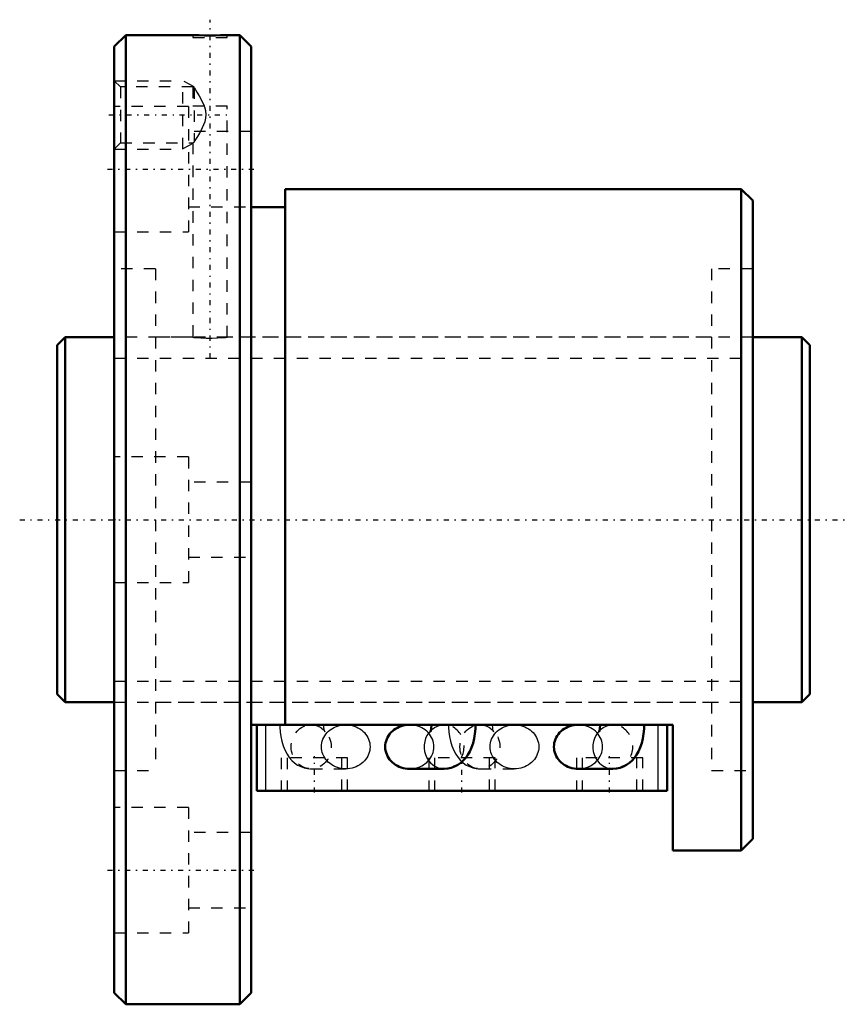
# Model space of a CAD drawing. Header units: millimetres. Extents: x -3.3 to 69.3, y -42.5 to 43.9.
import ezdxf

# ---------------------------------------------------------------- set-up
doc = ezdxf.new("R2010")
doc.units = ezdxf.units.MM
doc.linetypes.add('Center', pattern=[1.5, 0.45, -0.5, 0.05, -0.5])
doc.linetypes.add('Dashed', pattern=[2, 1, -1])
for name, color, linetype, lineweight in [('2d ConnectionPoints', 7, 'Continuous', 50), ('AM_0', 7, 'Continuous', 50), ('AM_4', 3, 'Continuous', 25), ('AM_5', 3, 'Continuous', 25), ('AM_7', 7, 'Center', 25), ('AM_9', 6, 'Dashed', 25)]:
    doc.layers.add(name, color=color, linetype=linetype, lineweight=lineweight)

# ---------------------------------------------------------------- blocks, each defined once
blk = doc.blocks.new('1_BNF_3205_5RR_Nut_0_in_BNF3205V_5RRG1_66LC0_000_rev_4')
at = {"layer": 'AM_0'}
for p, q in [((6, 42.5), (5, 41.5)), ((11.9, 42.5), (6, 42.5)), ((6, 42.5), (6, -42.5)), ((16, 42.5), (14.882, 42.5)), ((17, 41.5), (16, 42.5)), ((16, 42.5), (16, -42.5)), ((5, 41.5), (5, -41.5)), ((17, 41.5), (17, -41.5)), ((60, 29), (20, 29)), ((20, 29), (20, -17.98)), ((60, 29), (60, -29)), ((61, 28), (60, 29)), ((61, 28), (61, -28)), ((20, 27.4), (17, 27.4)), ((54, -17.98), (17, -17.98)), ((17.5, -23.78), (17.5, -17.98)), ((32.817, -17.981), (30.898, -17.981)), ((47.617, -17.981), (45.698, -17.981)), ((53.5, -23.78), (53.5, -17.98)), ((54, -29), (54, -17.98)), ((30.898, -21.846), (33.932, -21.846)), ((45.698, -21.846), (48.732, -21.846)), ((53.5, -23.78), (17.5, -23.78)), ((60, -29), (61, -28)), ((54, -29), (60, -29)), ((5, -41.5), (6, -42.5)), ((16, -42.5), (17, -41.5)), ((6, -42.5), (16, -42.5))]:
    blk.add_line(p, q, dxfattribs=at)
for points in [[(14.9, 42.5), (14.86, 42.499), (14.664, 42.492), (14.326, 42.484), (13.883, 42.476), (13.385, 42.474), (12.89, 42.477), (12.452, 42.484), (12.121, 42.493), (11.934, 42.499), (11.9, 42.5)], [(30.898, -17.981), (30.712, -17.988), (30.528, -18.01), (30.346, -18.047), (30.169, -18.098), (29.997, -18.162), (29.832, -18.24), (29.675, -18.33), (29.527, -18.433), (29.39, -18.547), (29.265, -18.671), (29.151, -18.805), (29.051, -18.947), (28.966, -19.097), (28.894, -19.252), (28.838, -19.413), (28.798, -19.578), (28.774, -19.745), (28.766, -19.913)], [(32.817, -17.98), (32.815, -18.072), (32.803, -18.245), (32.782, -18.397), (32.759, -18.501), (32.74, -18.568), (32.73, -18.596), (32.729, -18.596)], [(33.932, -21.846), (34.245, -21.824), (34.56, -21.758), (34.856, -21.651), (35.131, -21.509), (35.385, -21.333), (35.617, -21.127), (35.827, -20.891), (36.018, -20.622), (36.19, -20.317), (36.342, -19.97), (36.469, -19.585), (36.567, -19.179), (36.633, -18.767), (36.671, -18.352), (36.682, -17.98)], [(45.698, -17.981), (45.512, -17.988), (45.328, -18.01), (45.146, -18.047), (44.969, -18.098), (44.797, -18.162), (44.632, -18.24), (44.475, -18.33), (44.327, -18.433), (44.19, -18.547), (44.065, -18.671), (43.951, -18.805), (43.851, -18.947), (43.766, -19.097), (43.694, -19.252), (43.638, -19.413), (43.598, -19.578), (43.574, -19.745), (43.566, -19.913)], [(47.617, -17.98), (47.615, -18.072), (47.603, -18.245), (47.582, -18.397), (47.559, -18.501), (47.54, -18.568), (47.53, -18.596), (47.529, -18.596)], [(48.732, -21.846), (49.045, -21.824), (49.36, -21.758), (49.656, -21.651), (49.931, -21.509), (50.185, -21.333), (50.417, -21.127), (50.627, -20.891), (50.818, -20.622), (50.99, -20.317), (51.142, -19.97), (51.269, -19.585), (51.367, -19.179), (51.433, -18.767), (51.471, -18.352), (51.482, -17.98)], [(28.766, -19.913), (28.774, -20.082), (28.798, -20.249), (28.838, -20.413), (28.894, -20.574), (28.966, -20.73), (29.051, -20.88), (29.151, -21.022), (29.265, -21.155), (29.39, -21.28), (29.527, -21.394), (29.675, -21.496), (29.832, -21.587), (29.997, -21.665), (30.169, -21.729), (30.346, -21.78), (30.528, -21.816), (30.712, -21.838), (30.898, -21.846)], [(43.566, -19.913), (43.574, -20.082), (43.598, -20.249), (43.638, -20.413), (43.694, -20.574), (43.766, -20.73), (43.851, -20.88), (43.951, -21.022), (44.065, -21.155), (44.19, -21.28), (44.327, -21.394), (44.475, -21.496), (44.632, -21.587), (44.797, -21.665), (44.969, -21.729), (45.146, -21.78), (45.328, -21.816), (45.512, -21.838), (45.698, -21.846)]]:
    blk.add_lwpolyline(points, dxfattribs=at)
at = {"layer": 'AM_4'}
for p, q in [((18.3, -23.78), (18.3, -17.98)), ((52.7, -23.78), (52.7, -17.98))]:
    blk.add_line(p, q, dxfattribs=at)
for centre in [(33.932, -19.913), (48.732, -19.913)]:
    blk.add_ellipse(centre, major_axis=(0, 1.932), ratio=0.906308, start_param=0.731009, end_param=3.141408, dxfattribs=at)
at = {"layer": 'AM_5', "linetype": 'Dashed'}
for p, q in [((5, 38.5), (11, 38.5)), ((11, 32.5), (11, 38.5)), ((12, 37.958), (11, 38.5)), ((11.9, 32.987), (11, 32.5)), ((5, 32.5), (11, 32.5))]:
    blk.add_line(p, q, dxfattribs=at)
at = {"layer": 'AM_7'}
for p, q in [((13.4, 14.15), (13.4, 43.85)), ((4.52, 35.5), (15.08, 35.5)), ((4.4, 30.744), (17.6, 30.744)), ((22.55, -23.925), (22.55, -20.735)), ((35.5, -23.925), (35.5, -20.735)), ((48.45, -23.925), (48.45, -20.735)), ((4.4, -30.744), (17.6, -30.744))]:
    blk.add_line(p, q, dxfattribs=at)
at = {"layer": 'AM_9'}
for p, q in [((11.9, 42.5), (11.9, 42.3)), ((14.9, 42.3), (14.9, 42.5)), ((11.9, 42.3), (14.9, 42.3)), ((5.541, 37.958), (5, 38.5)), ((11.912, 37.958), (5.541, 37.958)), ((5.541, 37.958), (5.541, 33.041)), ((11.9, 37.958), (11.9, 36.3)), ((12, 37.899), (11.9, 37.958)), ((12, 37.899), (12, 33.101)), ((11.9, 36.3), (14.9, 36.3)), ((14.9, 15.998), (14.9, 36.3)), ((11.5, 36.244), (5, 36.244)), ((11.5, 36.244), (11.5, 25.244)), ((17, 34.044), (11.5, 34.044)), ((5, 32.5), (5.541, 33.041)), ((5.541, 33.041), (11.912, 33.041)), ((11.9, 33.041), (12, 33.101)), ((11.9, 33.049), (11.9, 16)), ((11.5, 27.444), (17, 27.444)), ((5, 25.244), (11.5, 25.244)), ((8.6, 22), (5, 22)), ((8.6, 22), (8.6, -22)), ((57.4, 22), (57.4, -22)), ((61, 22), (57.4, 22)), ((11.9, 16), (8.6, 16)), ((57.4, 16), (14.881, 16)), ((11.5, 5.5), (5, 5.5)), ((11.5, 5.5), (11.5, -5.5)), ((17, 3.3), (11.5, 3.3)), ((11.5, -3.3), (17, -3.3)), ((5, -5.5), (11.5, -5.5)), ((8.6, -16), (57.4, -16)), ((22.268, -17.981), (22.37, -17.984)), ((25.302, -17.981), (22.268, -17.981)), ((33.932, -17.981), (32.817, -17.981)), ((33.788, -17.988), (33.932, -17.981)), ((37.068, -17.981), (37.17, -17.984)), ((40.102, -17.981), (37.068, -17.981)), ((48.732, -17.981), (47.617, -17.981)), ((48.588, -17.988), (48.732, -17.981)), ((25.45, -20.88), (19.65, -20.88)), ((19.65, -20.88), (19.65, -23.78)), ((20.15, -20.88), (20.15, -23.78)), ((24.95, -23.78), (24.95, -20.88)), ((25.45, -23.78), (25.45, -20.88)), ((38.4, -20.88), (32.6, -20.88)), ((32.6, -20.88), (32.6, -23.78)), ((33.1, -20.88), (33.1, -23.78)), ((37.9, -23.78), (37.9, -20.88)), ((38.4, -23.78), (38.4, -20.88)), ((51.35, -20.88), (45.55, -20.88)), ((45.55, -20.88), (45.55, -23.78)), ((46.05, -20.88), (46.05, -23.78)), ((50.85, -23.78), (50.85, -20.88)), ((51.35, -23.78), (51.35, -20.88)), ((5, -22), (8.6, -22)), ((22.141, -21.842), (22.268, -21.846)), ((22.268, -21.846), (25.302, -21.846)), ((36.941, -21.842), (37.068, -21.846)), ((37.068, -21.846), (40.102, -21.846)), ((57.4, -22), (61, -22)), ((11.5, -25.244), (5, -25.244)), ((11.5, -25.244), (11.5, -36.244)), ((17, -27.444), (11.5, -27.444)), ((11.5, -34.044), (17, -34.044)), ((5, -36.244), (11.5, -36.244))]:
    blk.add_line(p, q, dxfattribs=at)
for points in [[(12, 37.899), (12.031, 37.851), (12.134, 37.689), (12.25, 37.503), (12.454, 37.162), (12.66, 36.79), (12.886, 36.3)], [(12, 33.101), (12.156, 33.347), (12.319, 33.611), (12.491, 33.903), (12.751, 34.389), (12.961, 34.914), (13.034, 35.225), (13.055, 35.544), (13.018, 35.861), (12.934, 36.17), (12.886, 36.3)], [(11.9, 16), (11.984, 15.992), (12.227, 15.973), (12.602, 15.95), (13.068, 15.933), (13.571, 15.93), (14.052, 15.943), (14.461, 15.965), (14.752, 15.987), (14.891, 15.999), (14.9, 16)], [(19.518, -17.98), (19.522, -18.206), (19.55, -18.619), (19.605, -19.028), (19.69, -19.435), (19.811, -19.84), (19.974, -20.243), (20.153, -20.575), (20.353, -20.866), (20.573, -21.117), (20.815, -21.333), (21.076, -21.513), (21.356, -21.656), (21.651, -21.761), (21.957, -21.824), (22.105, -21.84)], [(22.37, -17.984), (22.527, -18.002), (22.666, -18.032)], [(23.17, -19.913), (23.178, -19.745), (23.202, -19.578), (23.243, -19.413), (23.299, -19.252), (23.37, -19.097), (23.456, -18.947), (23.556, -18.805), (23.669, -18.671), (23.795, -18.547), (23.932, -18.433), (24.079, -18.33), (24.236, -18.24), (24.401, -18.162), (24.573, -18.098), (24.75, -18.047), (24.932, -18.01), (25.116, -17.988), (25.302, -17.981)], [(23.471, -18.596), (23.468, -18.591), (23.455, -18.551), (23.434, -18.473), (23.412, -18.358), (23.393, -18.212), (23.384, -18.042), (23.383, -17.98)], [(25.302, -17.981), (25.488, -17.988), (25.672, -18.01), (25.854, -18.047), (26.031, -18.098), (26.203, -18.162), (26.368, -18.24), (26.525, -18.33), (26.673, -18.433), (26.81, -18.547), (26.935, -18.671), (27.049, -18.805), (27.149, -18.947), (27.234, -19.097), (27.306, -19.252), (27.362, -19.413), (27.402, -19.578), (27.426, -19.745), (27.434, -19.913), (27.426, -20.082), (27.402, -20.249), (27.362, -20.413), (27.306, -20.574), (27.234, -20.73), (27.149, -20.88), (27.049, -21.022), (26.935, -21.155), (26.81, -21.28), (26.673, -21.394), (26.525, -21.496), (26.368, -21.587), (26.203, -21.665), (26.031, -21.729), (25.854, -21.78), (25.672, -21.816), (25.488, -21.838), (25.302, -21.846)], [(30.898, -21.846), (31.084, -21.838), (31.268, -21.816), (31.45, -21.78), (31.627, -21.729), (31.799, -21.665), (31.964, -21.587), (32.121, -21.496), (32.268, -21.394), (32.405, -21.28), (32.531, -21.155), (32.644, -21.022), (32.744, -20.88), (32.83, -20.73), (32.901, -20.574), (32.957, -20.413), (32.998, -20.249), (33.022, -20.082), (33.03, -19.913), (33.022, -19.745), (32.998, -19.578), (32.957, -19.413), (32.901, -19.252), (32.83, -19.097), (32.744, -18.947), (32.644, -18.805), (32.531, -18.671), (32.405, -18.547), (32.268, -18.433), (32.121, -18.33), (31.964, -18.24), (31.799, -18.162), (31.627, -18.098), (31.45, -18.047), (31.268, -18.01), (31.084, -17.988), (30.898, -17.981)], [(32.729, -18.596), (32.735, -18.584), (32.765, -18.537), (32.826, -18.457), (32.93, -18.35), (33.083, -18.232), (33.28, -18.122), (33.403, -18.072)], [(33.403, -18.072), (33.511, -18.038), (33.763, -17.99), (33.788, -17.988)], [(34.318, -17.98), (34.322, -18.206), (34.35, -18.619), (34.405, -19.028), (34.49, -19.435), (34.611, -19.84), (34.774, -20.243), (34.953, -20.575), (35.153, -20.866), (35.373, -21.117), (35.494, -21.232)], [(37.17, -17.984), (37.327, -18.002), (37.466, -18.032)], [(37.97, -19.913), (37.978, -19.745), (38.002, -19.578), (38.043, -19.413), (38.099, -19.252), (38.17, -19.097), (38.256, -18.947), (38.356, -18.805), (38.469, -18.671), (38.595, -18.547), (38.732, -18.433), (38.879, -18.33), (39.036, -18.24), (39.201, -18.162), (39.373, -18.098), (39.55, -18.047), (39.732, -18.01), (39.916, -17.988), (40.102, -17.981)], [(38.271, -18.596), (38.268, -18.591), (38.255, -18.551), (38.234, -18.473), (38.212, -18.358), (38.193, -18.212), (38.184, -18.042), (38.183, -17.98)], [(40.102, -17.981), (40.288, -17.988), (40.472, -18.01), (40.654, -18.047), (40.831, -18.098), (41.003, -18.162), (41.168, -18.24), (41.325, -18.33), (41.473, -18.433), (41.61, -18.547), (41.735, -18.671), (41.849, -18.805), (41.949, -18.947), (42.034, -19.097), (42.106, -19.252), (42.162, -19.413), (42.202, -19.578), (42.226, -19.745), (42.234, -19.913), (42.226, -20.082), (42.202, -20.249), (42.162, -20.413), (42.106, -20.574), (42.034, -20.73), (41.949, -20.88), (41.849, -21.022), (41.735, -21.155), (41.61, -21.28), (41.473, -21.394), (41.325, -21.496), (41.168, -21.587), (41.003, -21.665), (40.831, -21.729), (40.654, -21.78), (40.472, -21.816), (40.288, -21.838), (40.102, -21.846)], [(45.698, -21.846), (45.884, -21.838), (46.068, -21.816), (46.25, -21.78), (46.427, -21.729), (46.599, -21.665), (46.764, -21.587), (46.921, -21.496), (47.068, -21.394), (47.205, -21.28), (47.331, -21.155), (47.444, -21.022), (47.544, -20.88), (47.63, -20.73), (47.701, -20.574), (47.757, -20.413), (47.798, -20.249), (47.822, -20.082), (47.83, -19.913), (47.822, -19.745), (47.798, -19.578), (47.757, -19.413), (47.701, -19.252), (47.63, -19.097), (47.544, -18.947), (47.444, -18.805), (47.331, -18.671), (47.205, -18.547), (47.068, -18.433), (46.921, -18.33), (46.764, -18.24), (46.599, -18.162), (46.427, -18.098), (46.25, -18.047), (46.068, -18.01), (45.884, -17.988), (45.698, -17.981)], [(47.529, -18.596), (47.535, -18.584), (47.565, -18.537), (47.626, -18.457), (47.73, -18.35), (47.883, -18.232), (48.08, -18.122), (48.203, -18.072)], [(48.203, -18.072), (48.311, -18.038), (48.563, -17.99), (48.588, -17.988)], [(23.171, -18.27), (23.174, -18.272), (23.308, -18.387), (23.398, -18.486), (23.448, -18.556), (23.469, -18.592), (23.471, -18.596)], [(37.971, -18.27), (37.974, -18.272), (38.108, -18.387), (38.198, -18.486), (38.248, -18.556), (38.269, -18.592), (38.271, -18.596)], [(25.302, -21.846), (25.116, -21.838), (24.932, -21.816), (24.75, -21.78), (24.573, -21.729), (24.401, -21.665), (24.236, -21.587), (24.079, -21.496), (23.932, -21.394), (23.795, -21.28), (23.669, -21.155), (23.556, -21.022), (23.456, -20.88), (23.37, -20.73), (23.299, -20.574), (23.243, -20.413), (23.202, -20.249), (23.178, -20.082), (23.17, -19.913)], [(40.102, -21.846), (39.916, -21.838), (39.732, -21.816), (39.55, -21.78), (39.373, -21.729), (39.201, -21.665), (39.036, -21.587), (38.879, -21.496), (38.732, -21.394), (38.595, -21.28), (38.469, -21.155), (38.356, -21.022), (38.256, -20.88), (38.17, -20.73), (38.099, -20.574), (38.043, -20.413), (38.002, -20.249), (37.978, -20.082), (37.97, -19.913)], [(35.494, -21.232), (35.615, -21.333), (35.876, -21.513), (36.156, -21.656), (36.451, -21.761), (36.757, -21.824), (36.905, -21.84)]]:
    blk.add_lwpolyline(points, dxfattribs=at)
for centre in [(22.268, -19.913), (37.068, -19.913)]:
    blk.add_ellipse(centre, major_axis=(0, 1.932), ratio=0.906308, dxfattribs=at)
for centre, start_param, end_param in [((33.932, -19.913), 3.141408, 6.67823), ((48.732, -19.913), 3.141408, 6.67823), ((33.932, -19.913), 0.635893, 0.731009), ((48.732, -19.913), 0.635893, 0.731009)]:
    blk.add_ellipse(centre, major_axis=(0, 1.932), ratio=0.906308, start_param=start_param, end_param=end_param, dxfattribs=at)
blk = doc.blocks.new('2_BNF_3205_5RR000_Shaft_0_in_BNF3205V_5RRG1_66LC0_000_rev_4')
at = {"layer": 'AM_0'}
for p, q in [((0.7, 16), (0, 15.3)), ((0.7, 16), (0.7, -16)), ((5, 16), (0.7, 16)), ((65.3, 16), (61, 16)), ((66, 15.3), (65.3, 16)), ((65.3, 16), (65.3, -16)), ((0, 15.3), (0, -15.3)), ((66, 15.3), (66, -15.3)), ((0, -15.3), (0.7, -16)), ((65.3, -16), (66, -15.3)), ((0.7, -16), (5, -16)), ((61, -16), (65.3, -16))]:
    blk.add_line(p, q, dxfattribs=at)
at = {"layer": 'AM_5', "linetype": 'Dashed'}
for p, q in [((5, 14.1595), (61, 14.1595)), ((5, -14.1595), (61, -14.1595))]:
    blk.add_line(p, q, dxfattribs=at)
at = {"layer": 'AM_7'}
blk.add_line((-3.3, 0), (69.3, 0), dxfattribs=at)
at = {"layer": 'AM_9'}
for p, q in [((61, 16), (5, 16)), ((5, -16), (61, -16))]:
    blk.add_line(p, q, dxfattribs=at)

msp = doc.modelspace()

# ---------------------------------------------------------------- linework, layer by layer
at = {"layer": '2d ConnectionPoints'}
for p in [(0, 0), (5, 0)]:
    msp.add_point(p, dxfattribs=at)

# ---------------------------------------------------------------- block references
for name in ['1_BNF_3205_5RR_Nut_0_in_BNF3205V_5RRG1_66LC0_000_rev_4', '2_BNF_3205_5RR000_Shaft_0_in_BNF3205V_5RRG1_66LC0_000_rev_4']:
    msp.add_blockref(name, (0, 0))

doc.saveas('drawing.dxf')
